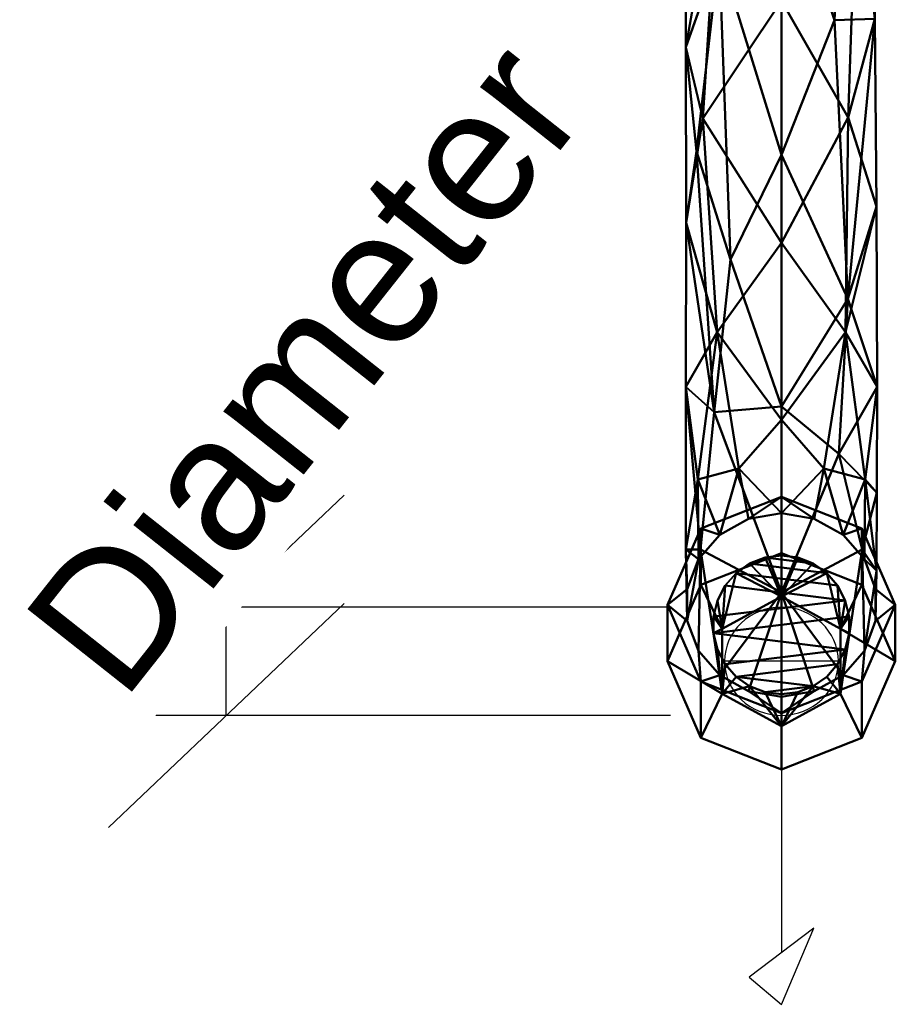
# Model space of a CAD drawing. Header units: millimetres. Extents: x -88 to 24, y -238 to 71.
# Tile 1 of 9: x -84 to 12, y -238 to -130. Entities that reach past the tile are written whole.
import ezdxf

# ---------------------------------------------------------------- set-up
doc = ezdxf.new("R2010")
doc.units = ezdxf.units.MM
doc.layers.add('P-SANR-FIXT', color=6, linetype='Continuous', lineweight=30)
doc.styles.add('Arial', font='arial.ttf', dxfattribs={"height": 14.6304})

# ---------------------------------------------------------------- blocks, each defined once
blk = doc.blocks.new('FamilyGeomCombination_5475-View 1')
at = {"layer": 'P-SANR-FIXT', "lineweight": 40}
mesh = blk.add_polyface(dxfattribs=at)
corners = [(0, 7.84, 200), (0, 2.61, 231.33), (0, -12.52, 259.27), (0, -35.91, 280.77), (0, -65.02, 293.5), (0, -96.68, 296.08), (0, -127.46, 288.24), (0, -154.03, 270.81), (0, -173.49, 245.7), (0, -183.73, 215.63), (-3.61, -184.34, 215.83), (-6.77, -186.11, 216.4), (-9.1, -188.79, 217.27), (-10.34, -192.07, 218.34), (-10.34, -195.56, 219.47), (-9.11, -198.84, 220.54), (-6.77, -201.52, 221.41), (-3.61, -203.28, 221.98), (0, -203.89, 222.18), (0, -192.45, 254.76), (0, -172.03, 282.61), (0, -144.39, 303.31), (0, -111.93, 315.08), (0, -77.44, 316.89), (0, -43.92, 308.6), (0, -14.26, 290.91), (0, 8.97, 265.36), (0, 23.76, 234.16), (0, 28.84, 200), (-1.82, 28.68, 200), (-3.59, 28.21, 200), (-5.25, 27.43, 200), (-6.75, 26.39, 200), (-8.04, 25.09, 200), (-9.09, 23.59, 200), (-9.87, 21.93, 200), (-10.34, 20.16, 200), (-10.5, 18.34, 200), (-10.34, 16.52, 200), (-9.87, 14.75, 200), (-9.09, 13.09, 200), (-8.04, 11.59, 200), (-6.75, 10.3, 200), (-5.25, 9.25, 200), (-3.59, 8.47, 200), (-1.82, 8, 200), (0, 25.77, 220.7), (-9.62, 13.41, 244.14), (-7.85, 6.44, 231.02), (-10.5, -169.85, 269.66), (-7.27, 22.67, 227.05), (-10.46, 14.7, 224), (-8.87, -187.74, 253.22), (-9.19, -180.02, 244.84), (-10.49, -111.6, 304.07), (-10.5, -48.99, 298.99), (-8.63, -140.4, 286.63), (-8.63, -80.37, 300.61), (-8.64, -23.41, 277.09), (-7.05, -163.84, 264.53), (-9.29, -18.02, 286.75), (-9.33, -143.96, 297.06), (-7.47, -95.31, 314.1), (-7.55, -62.63, 311.23), (-6.81, -50.33, 291.24), (-6.8, -111.53, 296.22), (-10.36, 7.47, 242.99), (-8.2, -5.36, 256.1), (-10.02, -0.54, 266.03), (-5.89, -3.61, 278.4), (-5.17, 16.31, 249.68), (-10.37, -79.61, 308.21), (-7.39, -172.63, 277.59), (-6.85, -122.23, 309.84), (-10.47, -13.5, 274.98), (-10.5, -29.83, 289.28), (-10.5, -187.72, 240), (-4.67, -178.83, 236.94), (-4.96, -27.77, 298.99), (-9.02, -38.68, 300.61), (-10.49, -132.55, 296.92), (-10.46, -151.85, 285.11), (-5.6, -155.86, 294.26)]
mesh.append_faces([[corners[k] for k in face] for face in [(1, 45, 0)]], dxfattribs={"vtx0": -1})
mesh.append_faces([[corners[k] for k in face] for face in [(23, 62, 22), (40, 51, 39), (13, 76, 12), (15, 52, 14), (6, 65, 5), (24, 63, 23), (35, 50, 34), (31, 46, 30), (33, 50, 32), (11, 77, 10), (45, 48, 44), (8, 59, 7), (44, 48, 43), (16, 52, 15), (30, 46, 29), (43, 48, 42), (38, 51, 37), (27, 70, 26), (14, 76, 13), (9, 77, 8)]], dxfattribs={"vtx0": -1, "vtx1": -1})
mesh.append_faces([[corners[k] for k in face] for face in [(67, 66, 48), (80, 81, 61), (16, 19, 52), (53, 76, 49), (60, 68, 74), (59, 56, 7), (75, 60, 74), (62, 73, 22), (79, 24, 78), (54, 65, 80), (71, 62, 63), (49, 52, 72), (63, 62, 23), (68, 47, 66), (52, 76, 14), (54, 80, 73), (69, 68, 60), (77, 11, 53), (2, 58, 67), (1, 67, 48), (64, 55, 75), (66, 51, 48), (5, 65, 57), (12, 76, 53), (59, 49, 81), (56, 65, 6), (65, 56, 80), (59, 53, 49), (66, 47, 51), (74, 67, 58), (78, 60, 79), (47, 50, 51), (50, 36, 51), (64, 57, 55), (46, 31, 50), (59, 8, 77), (57, 64, 4), (57, 65, 54), (45, 1, 48), (81, 72, 61), (71, 54, 62), (64, 58, 3), (51, 41, 48), (72, 82, 61), (70, 50, 47), (50, 70, 27), (71, 55, 57), (78, 69, 60), (68, 69, 70), (67, 68, 66), (69, 26, 70), (70, 47, 68), (55, 71, 63), (54, 71, 57), (19, 72, 52), (54, 73, 62), (73, 61, 82), (67, 74, 68), (58, 64, 75), (58, 75, 74), (75, 55, 79), (49, 76, 52), (59, 77, 53), (69, 78, 25), (75, 79, 60), (55, 63, 79), (24, 79, 63), (81, 80, 56), (73, 80, 61), (59, 81, 56), (72, 81, 49), (20, 82, 72), (73, 82, 21)]], dxfattribs={"vtx0": -1, "vtx1": -1, "vtx2": -1})
mesh.append_faces([[corners[k] for k in face] for face in [(72, 19, 20), (77, 9, 10), (57, 4, 5), (53, 11, 12), (64, 3, 4), (50, 35, 36), (73, 21, 22), (50, 27, 46), (50, 31, 32), (78, 24, 25), (51, 40, 41), (67, 1, 2), (48, 41, 42)]], dxfattribs={"vtx0": -1, "vtx2": -1})
mesh.append_faces([[corners[k] for k in face] for face in [(18, 19, 17), (28, 29, 46)]], dxfattribs={"vtx1": -1})
mesh.append_faces([[corners[k] for k in face] for face in [(16, 17, 19), (6, 7, 56), (33, 34, 50), (2, 3, 58), (36, 37, 51), (38, 39, 51), (25, 26, 69), (20, 21, 82)]], dxfattribs={"vtx1": -1, "vtx2": -1})
mesh = blk.add_polyface(dxfattribs=at)
corners = [(0, -183.73, 215.63), (0, -173.49, 245.7), (0, -154.03, 270.81), (0, -127.46, 288.24), (0, -96.68, 296.08), (0, -65.02, 293.5), (0, -35.91, 280.77), (0, -12.52, 259.27), (0, 2.61, 231.33), (0, 7.84, 200), (1.82, 8, 200), (3.59, 8.47, 200), (5.25, 9.25, 200), (6.75, 10.3, 200), (8.04, 11.59, 200), (9.09, 13.09, 200), (9.87, 14.75, 200), (10.34, 16.52, 200), (10.5, 18.34, 200), (10.34, 20.16, 200), (9.87, 21.93, 200), (9.09, 23.59, 200), (8.04, 25.09, 200), (6.75, 26.39, 200), (5.25, 27.43, 200), (3.59, 28.21, 200), (1.82, 28.68, 200), (0, 28.84, 200), (0, 23.76, 234.16), (0, 8.97, 265.36), (0, -14.26, 290.91), (0, -43.92, 308.6), (0, -77.44, 316.89), (0, -111.93, 315.08), (0, -144.39, 303.31), (0, -172.03, 282.61), (0, -192.45, 254.76), (0, -203.89, 222.18), (3.61, -203.28, 221.98), (6.77, -201.52, 221.41), (9.11, -198.84, 220.54), (10.34, -195.56, 219.47), (10.34, -192.07, 218.34), (9.1, -188.79, 217.27), (6.77, -186.11, 216.4), (3.61, -184.34, 215.83), (0, 25.77, 220.7), (10.15, 4.72, 246.5), (8.15, 19.79, 233.85), (10.5, -169.85, 269.66), (7.53, 7.78, 225.22), (10.47, 14.42, 225.73), (8.87, -187.74, 253.22), (9.19, -180.02, 244.84), (10.49, -79.91, 306.24), (10.4, -29.35, 290.75), (10.24, -129.44, 301.3), (8.32, -111.48, 297.88), (8.25, -50.13, 292.78), (8.44, -1.71, 272.53), (7.05, -163.84, 264.53), (7.32, -140.28, 284.9), (7.42, -23.79, 275.5), (6.25, -1.44, 245.9), (7.64, -60.3, 310.56), (9.52, -8.62, 264.13), (7.45, -95.31, 314.13), (7.3, -160.21, 289.3), (6.8, -80.54, 298.6), (10.46, -1.58, 263.69), (9.33, 10.22, 252.17), (10.13, -13.47, 279.92), (6.54, -24.38, 295.58), (5.22, 14.67, 252.94), (10.49, -181.5, 253.89), (10.43, -190.06, 237.38), (4.67, -178.83, 236.94), (5.82, -129.6, 308.15), (10.49, -105.34, 306.05), (10.44, -150.04, 286.1), (10.49, -54.38, 301.84), (6.31, -177.23, 273.74), (5.69, -42.32, 306.1)]
mesh.append_faces([[corners[k] for k in face] for face in [(10, 8, 9)]], dxfattribs={"vtx0": -1})
mesh.append_faces([[corners[k] for k in face] for face in [(1, 76, 0), (44, 53, 43), (40, 52, 39), (33, 66, 32), (41, 75, 40), (34, 77, 33), (18, 51, 17), (13, 50, 12), (11, 50, 10), (15, 50, 14), (17, 51, 16), (3, 61, 2), (24, 46, 23), (25, 46, 24), (28, 48, 46), (0, 76, 45), (36, 81, 35)]], dxfattribs={"vtx0": -1, "vtx1": -1})
mesh.append_faces([[corners[k] for k in face] for face in [(76, 53, 44), (58, 68, 5), (53, 49, 74), (61, 79, 60), (53, 74, 75), (57, 68, 54), (81, 67, 35), (64, 66, 54), (61, 56, 79), (70, 51, 48), (36, 52, 81), (69, 70, 59), (67, 49, 79), (6, 62, 58), (50, 8, 10), (60, 2, 61), (51, 47, 50), (49, 67, 81), (67, 56, 77), (60, 49, 53), (75, 43, 53), (8, 50, 63), (66, 64, 32), (71, 72, 55), (62, 63, 65), (47, 51, 70), (55, 62, 65), (69, 65, 47), (80, 54, 58), (55, 58, 62), (62, 7, 63), (50, 15, 51), (63, 47, 65), (82, 55, 72), (3, 57, 61), (73, 59, 70), (39, 52, 36), (60, 53, 76), (19, 48, 51), (59, 72, 71), (68, 58, 54), (78, 56, 57), (68, 57, 4), (54, 80, 64), (48, 23, 46), (71, 65, 69), (63, 50, 47), (56, 61, 57), (66, 33, 77), (56, 78, 66), (71, 69, 59), (47, 70, 69), (73, 70, 48), (72, 59, 30), (65, 71, 55), (82, 72, 31), (28, 73, 48), (59, 73, 29), (81, 74, 49), (74, 52, 75), (40, 75, 52), (60, 76, 1), (67, 77, 34), (66, 77, 56), (57, 54, 78), (66, 78, 54), (67, 79, 56), (60, 79, 49), (58, 55, 80), (82, 80, 55), (81, 52, 74), (31, 64, 82), (82, 64, 80)]], dxfattribs={"vtx0": -1, "vtx1": -1, "vtx2": -1})
mesh.append_faces([[corners[k] for k in face] for face in [(62, 6, 7), (68, 4, 5), (60, 1, 2), (57, 3, 4), (75, 42, 43), (36, 38, 39), (59, 29, 30), (67, 34, 35), (73, 28, 29), (76, 44, 45), (58, 5, 6), (50, 11, 12), (51, 15, 16), (51, 18, 19), (48, 19, 20), (75, 41, 42)]], dxfattribs={"vtx0": -1, "vtx2": -1})
mesh.append_faces([[corners[k] for k in face] for face in [(37, 38, 36)]], dxfattribs={"vtx1": -1})
mesh.append_faces([[corners[k] for k in face] for face in [(7, 8, 63), (13, 14, 50), (20, 21, 48), (21, 22, 48), (22, 23, 48), (25, 26, 46), (31, 32, 64), (30, 31, 72)]], dxfattribs={"vtx1": -1, "vtx2": -1})
mesh.append_faces([[corners[k] for k in face] for face in [(26, 27, 46)]], dxfattribs={"vtx2": -1})
mesh = blk.add_polyface(dxfattribs=at)
corners = [(0, -188.11, 196.02), (-8.84, -191.59, 197.16), (-12.5, -200, 199.89), (-8.84, -208.41, 202.62), (0, -211.89, 203.75), (0, -205.71, 222.77), (-8.84, -202.23, 221.64), (-12.5, -193.82, 218.91), (-8.84, -185.41, 216.18), (0, -181.93, 215.04)]
mesh.append_faces([[corners[k] for k in face] for face in [(6, 3, 4, 5)]], dxfattribs={"vtx0": -1})
mesh.append_faces([[corners[k] for k in face] for face in [(8, 1, 2, 7), (3, 6, 7, 2)]], dxfattribs={"vtx0": -1, "vtx2": -1})
mesh.append_faces([[corners[k] for k in face] for face in [(9, 0, 1, 8)]], dxfattribs={"vtx2": -1})
mesh = blk.add_polyface(dxfattribs=at)
corners = [(0, -181.93, 215.04), (-8.84, -185.41, 216.18), (-12.5, -193.82, 218.91), (-8.84, -202.23, 221.64), (0, -205.71, 222.77), (0, -203.89, 222.18), (-3.61, -203.28, 221.98), (-6.77, -201.52, 221.41), (-9.11, -198.84, 220.54), (-10.34, -195.56, 219.47), (-10.34, -192.07, 218.34), (-9.1, -188.79, 217.27), (-6.77, -186.11, 216.4), (-3.61, -184.34, 215.83), (0, -183.73, 215.63)]
mesh.append_faces([[corners[k] for k in face] for face in [(3, 7, 8), (1, 12, 13, 0), (2, 10, 11, 1), (2, 9, 10), (1, 11, 12)]], dxfattribs={"vtx0": -1, "vtx2": -1})
mesh.append_faces([[corners[k] for k in face] for face in [(14, 0, 13)]], dxfattribs={"vtx1": -1})
mesh.append_faces([[corners[k] for k in face] for face in [(3, 4, 6, 7), (2, 3, 8, 9)]], dxfattribs={"vtx1": -1, "vtx3": -1})
mesh.append_faces([[corners[k] for k in face] for face in [(4, 5, 6)]], dxfattribs={"vtx2": -1})
mesh = blk.add_polyface(dxfattribs=at)
corners = [(0, -211.89, 203.75), (8.84, -208.41, 202.62), (12.5, -200, 199.89), (8.84, -191.59, 197.16), (0, -188.11, 196.02), (0, -181.93, 215.04), (8.84, -185.41, 216.18), (12.5, -193.82, 218.91), (8.84, -202.23, 221.64), (0, -205.71, 222.77)]
mesh.append_faces([[corners[k] for k in face] for face in [(6, 3, 4, 5)]], dxfattribs={"vtx0": -1})
mesh.append_faces([[corners[k] for k in face] for face in [(8, 1, 2, 7), (3, 6, 7, 2)]], dxfattribs={"vtx0": -1, "vtx2": -1})
mesh.append_faces([[corners[k] for k in face] for face in [(9, 0, 1, 8)]], dxfattribs={"vtx2": -1})
mesh = blk.add_polyface(dxfattribs=at)
corners = [(0, -205.71, 222.77), (8.84, -202.23, 221.64), (12.5, -193.82, 218.91), (8.84, -185.41, 216.18), (0, -181.93, 215.04), (0, -183.73, 215.63), (3.61, -184.34, 215.83), (6.77, -186.11, 216.4), (9.1, -188.79, 217.27), (10.34, -192.07, 218.34), (10.34, -195.56, 219.47), (9.11, -198.84, 220.54), (6.77, -201.52, 221.41), (3.61, -203.28, 221.98), (0, -203.89, 222.18)]
mesh.append_faces([[corners[k] for k in face] for face in [(8, 3, 7)]], dxfattribs={"vtx0": -1, "vtx1": -1})
mesh.append_faces([[corners[k] for k in face] for face in [(2, 10, 11, 1), (1, 11, 12), (13, 0, 1, 12)]], dxfattribs={"vtx0": -1, "vtx2": -1})
mesh.append_faces([[corners[k] for k in face] for face in [(14, 0, 13)]], dxfattribs={"vtx1": -1})
mesh.append_faces([[corners[k] for k in face] for face in [(9, 10, 2)]], dxfattribs={"vtx1": -1, "vtx2": -1})
mesh.append_faces([[corners[k] for k in face] for face in [(8, 9, 2, 3), (6, 7, 3, 4)]], dxfattribs={"vtx1": -1, "vtx3": -1})
mesh.append_faces([[corners[k] for k in face] for face in [(4, 5, 6)]], dxfattribs={"vtx2": -1})
mesh = blk.add_polyface(dxfattribs=at)
corners = [(0, -211.89, 203.75), (-8.84, -208.41, 202.62), (-12.5, -200, 199.89), (-8.84, -191.59, 197.16), (0, -188.11, 196.02), (0, -192.87, 197.57), (-6.5, -196.43, 198.73), (-6.5, -203.57, 201.05), (0, -207.13, 202.2)]
mesh.append_faces([[corners[k] for k in face] for face in [(2, 7, 1)]], dxfattribs={"vtx0": -1, "vtx1": -1})
mesh.append_faces([[corners[k] for k in face] for face in [(2, 3, 6, 7)]], dxfattribs={"vtx1": -1, "vtx3": -1})
mesh.append_faces([[corners[k] for k in face] for face in [(8, 0, 1, 7)]], dxfattribs={"vtx2": -1})
mesh.append_faces([[corners[k] for k in face] for face in [(3, 4, 5, 6)]], dxfattribs={"vtx3": -1})
mesh = blk.add_polyface(dxfattribs=at)
corners = [(0, -192.87, 197.57), (0, -188.11, 196.02), (8.84, -191.59, 197.16), (12.5, -200, 199.89), (8.84, -208.41, 202.62), (0, -211.89, 203.75), (0, -207.13, 202.2), (6.5, -203.57, 201.05), (6.5, -196.43, 198.73)]
mesh.append_faces([[corners[k] for k in face] for face in [(2, 8, 0, 1)]], dxfattribs={"vtx0": -1})
mesh.append_faces([[corners[k] for k in face] for face in [(8, 2, 3)]], dxfattribs={"vtx0": -1, "vtx2": -1})
mesh.append_faces([[corners[k] for k in face] for face in [(6, 7, 4, 5)]], dxfattribs={"vtx1": -1})
mesh.append_faces([[corners[k] for k in face] for face in [(3, 4, 7, 8)]], dxfattribs={"vtx1": -1, "vtx3": -1})
mesh = blk.add_polyface(dxfattribs=at)
corners = [(0, -203.61, 213.04), (-1.79, -203.39, 213.01), (-3.49, -202.74, 212.94), (-4.97, -201.7, 212.82), (-6.17, -200.33, 212.66), (-7.01, -198.7, 212.48), (-7.45, -196.92, 212.28), (-7.45, -195.09, 212.07), (-7.01, -193.31, 211.87), (-6.17, -191.69, 211.69), (-4.97, -190.31, 211.53), (-3.49, -189.27, 211.41), (-1.79, -188.62, 211.34), (0, -188.4, 211.31), (1.79, -188.62, 211.34), (3.49, -189.27, 211.41), (4.97, -190.31, 211.53), (6.17, -191.69, 211.69), (7.01, -193.31, 211.87), (7.45, -195.09, 212.07), (7.45, -196.92, 212.28), (7.01, -198.7, 212.48), (6.17, -200.33, 212.66), (4.97, -201.7, 212.82), (3.49, -202.74, 212.94), (1.79, -203.39, 213.01)]
mesh.append_faces([[corners[k] for k in face] for face in [(1, 24, 25, 0)]], dxfattribs={"vtx0": -1})
mesh.append_faces([[corners[k] for k in face] for face in [(22, 3, 4, 21), (19, 6, 7, 18)]], dxfattribs={"vtx0": -1, "vtx2": -1})
mesh.append_faces([[corners[k] for k in face] for face in [(5, 6, 21, 4), (2, 3, 24, 1), (8, 9, 18, 7), (23, 24, 3, 22), (20, 21, 6, 19)]], dxfattribs={"vtx1": -1, "vtx2": -1})
mesh.append_faces([[corners[k] for k in face] for face in [(9, 10, 17, 18), (11, 12, 15, 16), (10, 11, 16, 17)]], dxfattribs={"vtx1": -1, "vtx3": -1})
mesh.append_faces([[corners[k] for k in face] for face in [(12, 13, 14, 15)]], dxfattribs={"vtx3": -1})
mesh = blk.add_polyface(dxfattribs=at)
corners = [(0, -207.13, 202.2), (-6.5, -203.57, 201.05), (-6.5, -196.43, 198.73), (0, -192.87, 197.57), (0, -188.4, 211.31), (-1.79, -188.62, 211.34), (-3.49, -189.27, 211.41), (-4.97, -190.31, 211.53), (-6.17, -191.69, 211.69), (-7.01, -193.31, 211.87), (-7.45, -195.09, 212.07), (-7.45, -196.92, 212.28), (-7.01, -198.7, 212.48), (-6.17, -200.33, 212.66), (-4.97, -201.7, 212.82), (-3.49, -202.74, 212.94), (-1.79, -203.39, 213.01), (0, -203.61, 213.04)]
mesh.append_faces([[corners[k] for k in face] for face in [(5, 3, 4)]], dxfattribs={"vtx0": -1})
mesh.append_faces([[corners[k] for k in face] for face in [(9, 2, 8), (16, 0, 15), (1, 15, 0), (13, 1, 12), (2, 11, 1)]], dxfattribs={"vtx0": -1, "vtx1": -1})
mesh.append_faces([[corners[k] for k in face] for face in [(2, 9, 10), (3, 5, 6), (1, 11, 12), (1, 13, 14), (1, 14, 15)]], dxfattribs={"vtx0": -1, "vtx2": -1})
mesh.append_faces([[corners[k] for k in face] for face in [(2, 3, 7), (10, 11, 2), (6, 7, 3), (7, 8, 2)]], dxfattribs={"vtx1": -1, "vtx2": -1})
mesh.append_faces([[corners[k] for k in face] for face in [(16, 17, 0)]], dxfattribs={"vtx2": -1})
mesh = blk.add_polyface(dxfattribs=at)
corners = [(0, -192.87, 197.57), (6.5, -196.43, 198.73), (6.5, -203.57, 201.05), (0, -207.13, 202.2), (0, -203.61, 213.04), (1.79, -203.39, 213.01), (3.49, -202.74, 212.94), (4.97, -201.7, 212.82), (6.17, -200.33, 212.66), (7.01, -198.7, 212.48), (7.45, -196.92, 212.28), (7.45, -195.09, 212.07), (7.01, -193.31, 211.87), (6.17, -191.69, 211.69), (4.97, -190.31, 211.53), (3.49, -189.27, 211.41), (1.79, -188.62, 211.34), (0, -188.4, 211.31)]
mesh.append_faces([[corners[k] for k in face] for face in [(5, 3, 4)]], dxfattribs={"vtx0": -1})
mesh.append_faces([[corners[k] for k in face] for face in [(8, 2, 7), (13, 1, 12), (14, 1, 13)]], dxfattribs={"vtx0": -1, "vtx1": -1})
mesh.append_faces([[corners[k] for k in face] for face in [(2, 6, 7), (2, 8, 9), (2, 9, 10), (10, 1, 2), (1, 11, 12), (1, 10, 11), (0, 14, 15)]], dxfattribs={"vtx0": -1, "vtx2": -1})
mesh.append_faces([[corners[k] for k in face] for face in [(17, 0, 16)]], dxfattribs={"vtx1": -1})
mesh.append_faces([[corners[k] for k in face] for face in [(2, 3, 6), (5, 6, 3), (0, 1, 14), (15, 16, 0)]], dxfattribs={"vtx1": -1, "vtx2": -1})

msp = doc.modelspace()

# ---------------------------------------------------------------- linework, layer by layer
at = {"color": 1, "lineweight": 30}
for p, q in [((-48.02, -181.75, 193.96), (-73.9, -206.36, 201.95)), ((-48.02, -193.64, 197.82), (-73.9, -218.25, 205.82)), ((-12.19, -194.06, 197.96), (-73.15, -194.06, 197.96)), ((-60.96, -205.94, 201.82), (-60.96, -194.06, 197.96)), ((-12.19, -205.94, 201.82), (-73.15, -205.94, 201.82))]:
    msp.add_line(p, q, dxfattribs=at)
at = {"color": 94, "lineweight": 30}
for p, q in [((0, -205.94, 201.82), (0, -194.06, 197.96)), ((6.25, -200, 199.89), (-6.25, -200, 199.89))]:
    msp.add_line(p, q, dxfattribs=at)
at = {"color": 5, "lineweight": 30}
msp.add_line((0, -200, 199.89), (0, -232.02, 101.33), dxfattribs=at)
msp.add_polyline3d([(0, -237.68, 83.93), (3.56, -229.33, 100.45), (-3.56, -234.71, 102.2), (0, -237.68, 83.93)], dxfattribs=at)
at = {"color": 94, "lineweight": 30, "extrusion": (0, -0.309017, -0.951057)}
msp.add_circle((0, 251.98, -128.3), 6.25, dxfattribs=at)

# ---------------------------------------------------------------- block references
at = {"layer": 'P-SANR-FIXT', "lineweight": 40}
msp.add_blockref('FamilyGeomCombination_5475-View 1', (0, 0), dxfattribs=at)

# ---------------------------------------------------------------- next in the draw order: texts
at = {"color": 5, "lineweight": 30, "insert": (-58.11, -163.07, 221.77), "char_height": 14.63, "width": 99.2058, "attachment_point": 2, "rotation": 51.6575, "line_spacing_factor": 0.941778, "style": 'Arial', "bg_fill": 3, "box_fill_scale": 1.25, "bg_fill_color": 256, "bg_fill_true_color": 13158600, "bg_fill_transparency": 0}
msp.add_mtext('Diameter', dxfattribs=at)

doc.saveas('drawing.dxf')
